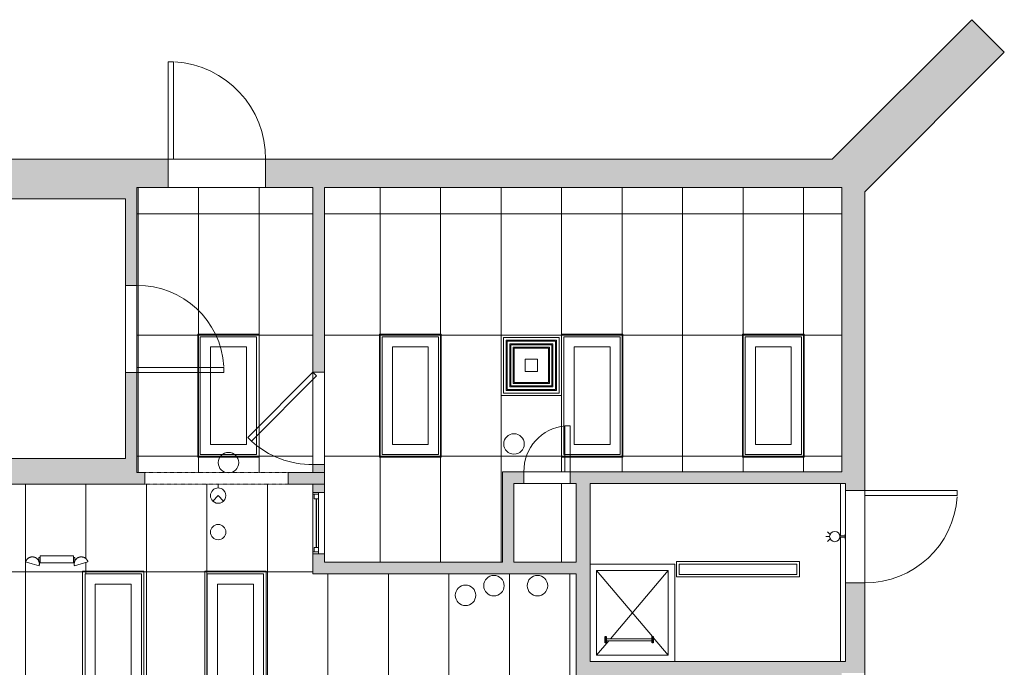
# Model space of a CAD drawing. Header units: inches. Extents: x -294 to 1117, y -522 to 519.
# Tile 11 of 12: x 12 to 396, y 266 to 519. Entities that reach past the tile are written whole.
import ezdxf

# ---------------------------------------------------------------- set-up
doc = ezdxf.new("R2010")
doc.units = ezdxf.units.IN
doc.header["$MEASUREMENT"] = 0
doc.linetypes.add('Dash', pattern=[0.23622, 0.11811, -0.11811])
doc.linetypes.add('Overhead', pattern=[0.15625, 0.09375, -0.0625])
for name, color, linetype, lineweight in [('A-CLNG', 13, 'Continuous', 9), ('A-CLNG-PATT', 13, 'Continuous', 9), ('A-DETL-GENF', 92, 'Overhead', 9), ('A-DETL-MEDM', 90, 'Continuous', 9), ('A-DOOR', 31, 'Continuous', 9), ('A-GENM', 13, 'Continuous', 9), ('A-GLAZ', 151, 'Continuous', 9), ('A-WALL', 90, 'Continuous', 9), ('A-WALL-PATT', 111, 'Continuous', 9), ('E-LITE-EQPM', 6, 'Continuous', 9), ('M-EQPM', 90, 'Continuous', 9), ('Q-SPCQ', 2, 'Continuous', 9)]:
    doc.layers.add(name, color=color, linetype=linetype, lineweight=lineweight)

# ---------------------------------------------------------------- blocks, each defined once
blk = doc.blocks.new('Planitar - Single Door_Flush Panel - 2_-10_ x 6_-8_-4199307-Main Floor')
at = {"layer": 'A-DOOR', "lineweight": 18}
for p, q in [((14.99, 2.25), (14.99, 36.25)), ((17, 36.25), (14.99, 36.25)), ((17, 2.25), (17, 36.25)), ((17, 2.25), (14.99, 2.25))]:
    blk.add_line(p, q, dxfattribs=at)
at = {"layer": 'A-DOOR'}
blk.add_arc((16.77, 2.55), 33.77, 93.7425, 180.5091, dxfattribs=at)
blk = doc.blocks.new('Planitar - Single Door_Flush Panel - 3_-0_ x 6_-8_ 45-4178307-Main Floor')
at = {"layer": 'A-DOOR', "lineweight": 18}
for p, q in [((-7.46, 27.71), (-8.88, 26.29)), ((18, 2.25), (-7.46, 27.71)), ((16.58, 0.83), (-8.88, 26.29)), ((18, 2.25), (16.58, 0.83))]:
    blk.add_line(p, q, dxfattribs=at)
at = {"layer": 'A-DOOR'}
blk.add_arc((17.46, 2.55), 35.46, 137.9691, 180.478, dxfattribs=at)
blk = doc.blocks.new('Planitar - Single Door_Flush Panel - 3_-2_ x 6_-8_-4178265-Main Floor')
at = {"layer": 'A-DOOR', "lineweight": 18}
for p, q in [((16.99, -5.5), (16.99, -43.5)), ((19, -5.5), (16.99, -5.5)), ((19, -5.5), (19, -43.5)), ((19, -43.5), (16.99, -43.5))]:
    blk.add_line(p, q, dxfattribs=at)
at = {"layer": 'A-DOOR'}
blk.add_arc((18.77, -5.8), 37.77, 179.5448, 266.4648, dxfattribs=at)
blk = doc.blocks.new('Planitar - Single Door_Flush Panel - 1_-6_ x 6_-8_-4178373-Main Floor')
at = {"layer": 'A-DOOR', "lineweight": 18}
for p, q in [((6.99, 2.25), (6.99, 20.25)), ((9, 20.25), (6.99, 20.25)), ((9, 2.25), (9, 20.25)), ((9, 2.25), (6.99, 2.25))]:
    blk.add_line(p, q, dxfattribs=at)
at = {"layer": 'A-DOOR'}
blk.add_arc((8.77, 2.55), 17.77, 95.2025, 180.9674, dxfattribs=at)
blk = doc.blocks.new('Planitar - Single Door_Flush Panel - 3_-0_ x 6_-8_-4312820-Main Floor')
at = {"layer": 'A-DOOR', "lineweight": 18}
for p, q in [((15.99, -3.75), (15.99, -39.75)), ((18, -3.75), (15.99, -3.75)), ((18, -3.75), (18, -39.75)), ((18, -39.75), (15.99, -39.75))]:
    blk.add_line(p, q, dxfattribs=at)
at = {"layer": 'A-DOOR'}
blk.add_arc((17.77, -4.05), 35.77, 179.5194, 266.3656, dxfattribs=at)
blk = doc.blocks.new('Planitar - Opening - 4_-8_ x 6_-8-4199323-Main Floor')
at = {"layer": 'A-DETL-GENF'}
for p, q in [((27.68, 2.25), (-28.32, 2.25)), ((-28.32, -2.25), (27.68, -2.25))]:
    blk.add_line(p, q, dxfattribs=at)
at = {"layer": 'A-DETL-MEDM'}
for p, q in [((-28.32, 2.25), (-28.32, -2.25)), ((27.68, -2.25), (27.68, 2.25))]:
    blk.add_line(p, q, dxfattribs=at)
blk = doc.blocks.new('Planitar-Fixed - Default 1-4200011-Main Floor')
at = {"layer": 'A-GLAZ', "lineweight": 18}
for p, q in [((-12, 2.76), (-11.25, 2.76)), ((-11.25, 2.76), (-11.25, 0.53)), ((-11.25, 2.26), (-9.52, 2.26)), ((-11.25, 0.53), (-9.52, 0.53)), ((-9.52, 2.26), (-9.52, 0.53)), ((9.52, 2.26), (9.52, 0.53)), ((11.25, 2.26), (9.52, 2.26)), ((9.52, 0.53), (11.25, 0.53)), ((11.25, 2.76), (11.25, 0.53)), ((11.96, 2.76), (11.25, 2.76)), ((-12, -1.74), (-10.74, -1.74)), ((12, -1.74), (10.74, -1.74))]:
    blk.add_line(p, q, dxfattribs=at)
at = {"layer": 'A-GLAZ'}
for p, q in [((12, 2.76), (-12, 2.76)), ((-12, 0.53), (-12, 2.76)), ((12, 0.53), (-12, 0.53)), ((-12, 0.53), (-12, -1.74)), ((-12, 0.53), (12, 0.53)), ((12, 0.53), (-12, 0.53)), ((-12, -1.74), (-12, 0.53)), ((12, 0.53), (12, 2.76)), ((12, -1.74), (12, 0.53)), ((12, -1.74), (12, 0.53)), ((-12, -1.74), (12, -1.74)), ((-12, -1.74), (12, -1.74))]:
    blk.add_line(p, q, dxfattribs=at)
at = {"layer": 'A-GLAZ', "lineweight": 25}
blk.add_line((-9.52, 1.4), (9.52, 1.4), dxfattribs=at)
blk = doc.blocks.new('Recessed Fluorescent Light - Default 1-V2-Main Floor')
at = {"layer": 'E-LITE-EQPM'}
for p, q in [((-24, -12), (-24, 12)), ((-24, 12), (24, 12)), ((24, 12), (24, 0)), ((23, 11), (-23, 11)), ((-23, 11), (-23, -11)), ((23, 0), (23, 11)), ((-19, -7), (-19, 7)), ((-19, 7), (19, 7)), ((19, 7), (19, -7)), ((23, -11), (23, 0)), ((24, 0), (24, -12)), ((19, -7), (-19, -7)), ((-23, -11), (23, -11)), ((24, -12), (-24, -12))]:
    blk.add_line(p, q, dxfattribs=at)
blk = doc.blocks.new('Emegency Light - Wall Mounted - Default 1-4274073-Main Floor')
at = {"layer": 'Q-SPCQ'}
for p, q in [((0, -1.5), (0, 0)), ((0, -4.5), (-2.12, -6.62)), ((2.12, -6.62), (0, -4.5))]:
    blk.add_line(p, q, dxfattribs=at)
for start, end in [(45, 225), (225, 45)]:
    blk.add_arc((0, -4.5), 3, start, end, dxfattribs=at)
blk = doc.blocks.new('Emergency Light- Ceiling Mounted - Default 1-4274500-Main Floor')
at = {"layer": 'Q-SPCQ'}
for start, end in [(0, 180), (180, 360)]:
    blk.add_arc((0, 0), 3, start, end, dxfattribs=at)
blk = doc.blocks.new('Attic Access Hatch - 2_-0_ x 2_-0_ 2-4308849-Main Floor')
at = {"layer": 'Q-SPCQ'}
for p, q in [((-16.5, 19), (16.5, 19)), ((-14, 16.5), (7.85, -9.25)), ((-14, 16.5), (-14, -16.5)), ((14, 16.5), (-14, 16.5)), ((14, 16.5), (-8.59, -10.13)), ((14, 16.5), (-8.59, -10.13)), ((14, -16.5), (14, 16.5)), ((16.5, 19), (16.5, -19)), ((-9.23, -10.87), (-14, -16.5)), ((-9.23, -10.87), (-14, -16.5)), ((8.13, -9.58), (14, -16.5)), ((-14, -16.5), (14, -16.5))]:
    blk.add_line(p, q, dxfattribs=at)
at = {"layer": 'Q-SPCQ', "linetype": 'Dash'}
blk.add_line((-14, -16.5), (14, -16.5), dxfattribs=at)
blk = doc.blocks.new('Recessed Fluorescent Light - Default 1-V16-Main Floor')
at = {"layer": 'E-LITE-EQPM'}
for p, q in [((-24, -12), (-24, 12)), ((-24, 12), (0.02, 12)), ((23.64, 12), (24, 12)), ((24, 12), (24, 0)), ((23, 11), (-23, 11)), ((-23, 11), (-23, -11)), ((23, 0), (23, 11)), ((-19, -7), (-19, 7)), ((-19, 7), (19, 7)), ((19, 7), (19, -7)), ((23, -11), (23, 0)), ((24, 0), (24, -12)), ((19, -7), (-19, -7)), ((-23, -11), (23, -11)), ((24, -12), (-24, -12))]:
    blk.add_line(p, q, dxfattribs=at)
blk = doc.blocks.new('Ceiling Diffuser - Default 1-4278536-Main Floor')
at = {"layer": 'M-EQPM'}
for p, q in [((-11.81, -11.81), (-11.81, 11.81)), ((-11.81, 11.81), (11.81, 11.81)), ((11.81, 11.81), (11.81, -11.81)), ((10.83, 10.83), (-10.83, 10.83)), ((-10.83, 10.83), (-10.83, -10.83)), ((-9.83, -9.83), (-9.83, 9.83)), ((-9.83, 9.83), (9.83, 9.83)), ((9.43, 9.43), (-9.43, 9.43)), ((-9.43, 9.43), (-9.43, -9.43)), ((-8.43, -8.43), (-8.43, 8.43)), ((-8.43, 8.43), (8.43, 8.43)), ((8.04, 8.04), (-8.04, 8.04)), ((-8.04, 8.04), (-8.04, -8.04)), ((8.04, -8.04), (8.04, 8.04)), ((8.43, 8.43), (8.43, -8.43)), ((9.43, -9.43), (9.43, 9.43)), ((9.83, 9.83), (9.83, -9.83)), ((10.83, -10.83), (10.83, 10.83)), ((-7.04, -7.04), (-7.04, 7.04)), ((-7.04, 7.04), (7.04, 7.04)), ((6.64, 6.65), (-6.64, 6.65)), ((-6.64, 6.65), (-6.64, -6.65)), ((6.64, -6.65), (6.64, 6.65)), ((7.04, 7.04), (7.04, -7.04)), ((-2.36, 2.36), (2.36, 2.36)), ((-2.36, -2.36), (-2.36, 2.36)), ((2.36, 2.36), (2.36, -2.36)), ((2.36, -2.36), (-2.36, -2.36)), ((7.04, -7.04), (-7.04, -7.04)), ((-6.64, -6.65), (6.64, -6.65)), ((-10.83, -10.83), (10.83, -10.83)), ((9.83, -9.83), (-9.83, -9.83)), ((-9.43, -9.43), (9.43, -9.43)), ((8.43, -8.43), (-8.43, -8.43)), ((-8.04, -8.04), (8.04, -8.04)), ((11.81, -11.81), (-11.81, -11.81))]:
    blk.add_line(p, q, dxfattribs=at)
blk = doc.blocks.new('Ceiling Mounted Fluorescent Light - Default 1-V17-Main Floor')
at = {"layer": 'E-LITE-EQPM'}
for p, q in [((-24, -3), (-24, 3)), ((-24, 3), (24, 3)), ((23, 2), (-23, 2)), ((-23, 2), (-23, -2)), ((23, 0), (23, 2)), ((24, 3), (24, 0)), ((24, -3), (-24, -3)), ((-23, -2), (23, -2)), ((23, -2), (23, 0)), ((24, 0), (24, -3))]:
    blk.add_line(p, q, dxfattribs=at)
blk = doc.blocks.new('Ladder - Default 1-4337002-Main Floor')
at = {"layer": 'A-GENM', "lineweight": 25}
for p, q in [((-9.375, -1.25), (-9.375, 1.25)), ((-9.375, 1.25), (-9, 1.25)), ((-9, 1.25), (-9, -1.25)), ((9, 1.25), (9.375, 1.25)), ((9, -1.25), (9, 1.25)), ((9.375, 1.25), (9.375, -1.25)), ((-9, -1.25), (-9.375, -1.25)), ((9.375, -1.25), (9, -1.25))]:
    blk.add_line(p, q, dxfattribs=at)
at = {"layer": 'A-GENM'}
for p, q in [((-9, 0.375), (9, 0.375)), ((9, -0.375), (-9, -0.375))]:
    blk.add_line(p, q, dxfattribs=at)
blk = doc.blocks.new('Wall Mounted Light - 4_-4349950-Main Floor')
at = {"layer": 'E-LITE-EQPM'}
for p, q in [((0, 6.25), (0, 7.75)), ((-0.84, 6.06), (-1.9, 7.13)), ((0.84, 6.06), (1.9, 7.13)), ((-1, 0.25), (1, 0.25)), ((-1, 0), (-1, 0.25)), ((-0.25, 0.25), (-0.25, 2.25)), ((-0.25, 2.25), (0.25, 2.25)), ((0.25, 0.25), (-0.25, 0.25)), ((0.25, 2.25), (0.25, 0.25)), ((1, 0.25), (1, 0))]:
    blk.add_line(p, q, dxfattribs=at)
for start, end in [(0, 180), (180, 360)]:
    blk.add_arc((0, 4.25), 2, start, end, dxfattribs=at)
blk = doc.blocks.new('Emergency Battery Unit - Default 1-4350408-Main Floor')
at = {"layer": 'Q-SPCQ'}
for p, q in [((6.48, 38.77), (-6.52, 38.77)), ((-6.52, 38.77), (-6.52, 36.02)), ((6.48, 36.02), (6.48, 38.77)), ((-12.2, 36.42), (-9.57, 35.61)), ((-9.57, 35.61), (-6.94, 34.81)), ((-7.02, 38.15), (-7.02, 36.65)), ((-6.52, 38.15), (-7.02, 38.15)), ((-6.52, 36.65), (-7.02, 36.65)), ((-6.52, 36.02), (6.48, 36.02)), ((6.48, 38.15), (6.98, 38.15)), ((6.48, 36.65), (6.98, 36.65)), ((6.9, 34.81), (9.53, 35.61)), ((6.98, 36.65), (6.98, 38.15)), ((9.53, 35.61), (12.16, 36.42))]:
    blk.add_line(p, q, dxfattribs=at)
at = {"layer": 'Q-SPCQ', "flags": 128}
for points in [[(-6.94, 34.81), (-6.91, 34.91), (-6.88, 35.02), (-6.86, 35.13), (-6.84, 35.24), (-6.83, 35.35), (-6.82, 35.46), (-6.82, 35.57), (-6.82, 35.68), (-6.82, 35.79), (-6.83, 35.9), (-6.84, 36), (-6.86, 36.11), (-6.88, 36.22), (-6.91, 36.33), (-6.94, 36.43), (-6.98, 36.54), (-7.02, 36.64), (-7.06, 36.74), (-7.11, 36.84), (-7.16, 36.94), (-7.21, 37.03), (-7.27, 37.13), (-7.33, 37.22), (-7.4, 37.31), (-7.47, 37.39), (-7.54, 37.47), (-7.62, 37.55), (-7.7, 37.63), (-7.78, 37.7), (-7.86, 37.77), (-7.95, 37.84), (-8.04, 37.9), (-8.13, 37.96), (-8.23, 38.02), (-8.33, 38.07), (-8.43, 38.11), (-8.53, 38.16), (-8.63, 38.2), (-8.73, 38.23), (-8.84, 38.26), (-8.95, 38.29), (-9.05, 38.31), (-9.16, 38.33), (-9.27, 38.35), (-9.38, 38.36), (-9.49, 38.36), (-9.6, 38.36), (-9.71, 38.36), (-9.82, 38.35), (-9.93, 38.34), (-10.04, 38.32), (-10.15, 38.3), (-10.25, 38.27), (-10.36, 38.25), (-10.46, 38.21), (-10.57, 38.17), (-10.67, 38.13), (-10.77, 38.09), (-10.87, 38.04), (-10.96, 37.98), (-11.06, 37.92), (-11.15, 37.86), (-11.24, 37.8), (-11.32, 37.73), (-11.41, 37.66), (-11.49, 37.58), (-11.56, 37.5), (-11.64, 37.42), (-11.71, 37.34), (-11.77, 37.25), (-11.84, 37.16), (-11.9, 37.07), (-11.95, 36.97), (-12.01, 36.88), (-12.06, 36.78), (-12.1, 36.68), (-12.14, 36.58), (-12.18, 36.47), (-12.2, 36.42)], [(12.16, 36.42), (12.12, 36.52), (12.09, 36.62), (12.04, 36.73), (12, 36.82), (11.95, 36.92), (11.89, 37.02), (11.83, 37.11), (11.77, 37.2), (11.71, 37.29), (11.64, 37.38), (11.56, 37.46), (11.49, 37.54), (11.41, 37.62), (11.33, 37.69), (11.24, 37.76), (11.16, 37.83), (11.07, 37.89), (10.97, 37.95), (10.88, 38.01), (10.78, 38.06), (10.68, 38.11), (10.58, 38.15), (10.48, 38.19), (10.38, 38.23), (10.27, 38.26), (10.17, 38.29), (10.06, 38.31), (9.95, 38.33), (9.84, 38.34), (9.73, 38.35), (9.62, 38.36), (9.51, 38.36), (9.4, 38.36), (9.29, 38.35), (9.18, 38.34), (9.07, 38.32), (8.97, 38.3), (8.86, 38.28), (8.75, 38.25), (8.65, 38.22), (8.54, 38.18), (8.44, 38.14), (8.34, 38.09), (8.24, 38.04), (8.15, 37.99), (8.05, 37.93), (7.96, 37.87), (7.87, 37.81), (7.79, 37.74), (7.7, 37.67), (7.62, 37.59), (7.54, 37.52), (7.47, 37.44), (7.4, 37.35), (7.33, 37.27), (7.27, 37.18), (7.21, 37.08), (7.15, 36.99), (7.09, 36.89), (7.05, 36.8), (7, 36.7), (6.96, 36.59), (6.92, 36.49), (6.89, 36.38), (6.86, 36.28), (6.84, 36.17), (6.82, 36.06), (6.8, 35.95), (6.79, 35.85), (6.78, 35.74), (6.78, 35.63), (6.78, 35.52), (6.79, 35.41), (6.8, 35.3), (6.81, 35.19), (6.83, 35.08), (6.85, 34.97), (6.88, 34.86), (6.9, 34.81)]]:
    blk.add_lwpolyline(points, dxfattribs=at)

msp = doc.modelspace()

# ---------------------------------------------------------------- hatches: boundary and pattern name
at = {"layer": 'A-CLNG-PATT', "lineweight": 18}
h = msp.add_hatch(dxfattribs=at)
h.set_pattern_fill('FP_7', color=256, style=0, pattern_type=2)
h.set_pattern_definition([(90, (530.254, 206.534), (23.622, -1e-15), []), (0, (530.254, 206.534), (0, -47.244), [])])
h.paths.add_polyline_path([(213.28, 306.87), (228.84, 306.87), (228.84, 337.62), (204.59, 337.62), (204.59, 306.87)], flags=0)
h.paths.add_polyline_path([(200.09, 306.87), (200.09, 342.12), (332.59, 342.12), (332.59, 453.12), (130.59, 453.12), (130.59, 306.87), (164.54, 306.87)], flags=0)
h.paths.add_polyline_path([(60.46, 341.87), (126.09, 341.87), (126.09, 453.12), (57.34, 453.12), (57.34, 341.87)], flags=0)
h.paths.add_polyline_path([(316.86, 348.87), (294.86, 348.87), (294.86, 394.87), (316.86, 394.87), (316.86, 365.71)], flags=0)
h.paths.add_polyline_path([(246.11, 348.87), (224.11, 348.87), (224.11, 394.87), (246.11, 394.87), (246.11, 360.29)], flags=0)
h.paths.add_polyline_path([(164.54, 348.87), (153.11, 348.87), (153.11, 394.87), (175.11, 394.87), (175.11, 348.87)], flags=0)
h.paths.add_polyline_path([(104.11, 348.87), (82.11, 348.87), (82.11, 394.87), (104.11, 394.87)], flags=0)
h.paths.add_polyline_path([(213.65, 371.89), (199.55, 371.89), (199.55, 395.51), (223.17, 395.51), (223.17, 371.89), (222.18, 371.89)], flags=0)
h.paths.add_polyline_path([(222.18, 372.87), (222.18, 394.53), (200.53, 394.53), (200.53, 372.87), (221.18, 372.87)], flags=0)
h.paths.add_polyline_path([(213.28, 373.87), (201.53, 373.87), (201.53, 393.53), (221.18, 393.53), (221.18, 373.87), (214.55, 373.87)], flags=0)
h.paths.add_polyline_path([(219.4, 374.27), (220.79, 374.27), (220.79, 393.13), (201.92, 393.13), (201.93, 374.27), (214.73, 374.27)], flags=0)
h.paths.add_polyline_path([(203.32, 375.27), (202.92, 375.27), (202.92, 392.13), (219.79, 392.13), (219.79, 375.27), (213.28, 375.27)], flags=0)
h.paths.add_polyline_path([(203.32, 375.66), (219.4, 375.66), (219.39, 391.74), (203.32, 391.74), (203.32, 376.66)], flags=0)
h.paths.add_polyline_path([(204.71, 376.66), (204.32, 376.66), (204.32, 390.74), (218.4, 390.74), (218.4, 376.66), (213.28, 376.66)], flags=0)
h.paths.add_polyline_path([(216, 377.05), (218, 377.05), (217.99, 390.34), (204.71, 390.34), (204.71, 377.05), (213.28, 377.05)], flags=0)
at = {"layer": 'A-CLNG-PATT', "linetype": 'Dash', "lineweight": 18}
h = msp.add_hatch(dxfattribs=at)
h.set_pattern_fill('FP_1', color=256, style=0, pattern_type=2)
h.set_pattern_definition([(270, (-57.07, 114.104), (-23.622, -1e-15), []), (180, (-57.07, 114.104), (6e-15, 47.244), [])])
h.paths.add_polyline_path([(-184.51, -344.38), (-146.05, -344.38), (-112.16, -310.5), (-112.16, -179.38), (-131.16, -179.38), (-131.16, -172.38), (-87.66, -172.38), (-87.66, -56.38), (-119.66, -56.38), (-119.66, -0.13), (-87.66, -0.13), (-87.66, 29.37), (-132.41, 29.37), (-132.41, 36.37), (91.09, 36.37), (91.09, 132.37), (-66.41, 132.37), (-66.41, 170.62), (-58.41, 170.62), (-58.41, 139.37), (74.09, 139.37), (74.09, 253.37), (81.09, 253.37), (81.09, 141.87), (228.84, 141.87), (228.84, 227.12), (127.34, 227.12), (127.34, 260.62), (131.84, 260.62), (131.84, 231.62), (228.84, 231.62), (228.84, 302.37), (126.09, 302.37), (126.09, 337.37), (-230.16, 337.37), (-230.16, 97.62), (-170.16, 97.62), (-170.16, 93.12), (-277.91, 93.12), (-277.91, -14.38), (-207.66, -14.38), (-207.66, -344.38), (-185.63, -344.38)], flags=0)
h.paths.add_polyline_path([(-150.66, -263.38), (-150.66, -217.38), (-128.66, -217.38), (-128.66, -263.38)], flags=0)
h.paths.add_polyline_path([(-150.65, -215.69), (-151.47, -215.69), (-151.47, -192.07), (-127.85, -192.07), (-127.9, -215.69), (-150.49, -215.69)], flags=0)
h.paths.add_polyline_path([(-130.23, -214.71), (-128.84, -214.71), (-128.84, -193.06), (-150.49, -193.06), (-150.49, -214.71), (-149.1, -214.71)], flags=0)
h.paths.add_polyline_path([(-130.23, -213.71), (-149.49, -213.71), (-149.49, -194.06), (-129.84, -194.06), (-129.84, -213.71)], flags=0)
h.paths.add_polyline_path([(-130.23, -213.31), (-130.23, -194.45), (-149.1, -194.45), (-149.09, -213.31), (-130.47, -213.31)], flags=0)
h.paths.add_polyline_path([(-147.7, -212.31), (-148.09, -212.31), (-148.09, -195.45), (-131.23, -195.45), (-131.23, -212.31), (-131.62, -212.31)], flags=0)
h.paths.add_polyline_path([(-147.7, -211.92), (-131.62, -211.92), (-131.62, -195.84), (-147.7, -195.84), (-147.7, -211.92)], flags=0)
h.paths.add_polyline_path([(-133.02, -210.92), (-146.7, -210.92), (-146.7, -196.84), (-132.62, -196.84), (-132.62, -210.92)], flags=0)
h.paths.add_polyline_path([(-146.31, -210.53), (-133.02, -210.53), (-133.02, -197.24), (-146.31, -197.24), (-146.31, -210.53)], flags=0)
h.paths.add_polyline_path([(-150.41, -168.38), (-150.41, -122.38), (-128.41, -122.38), (-128.41, -168.38), (-131.16, -168.38)], flags=0)
h.paths.add_polyline_path([(-149.74, -98.63), (-151.16, -98.63), (-151.11, -75.13), (-127.66, -75.13), (-127.66, -98.63), (-128.41, -98.63)], flags=0)
h.paths.add_polyline_path([(-128.41, -74.13), (-150.41, -74.13), (-150.41, -28.13), (-128.41, -28.13), (-128.41, -61.98)], flags=0)
h.paths.add_polyline_path([(-128.41, -27.13), (-150.41, -27.13), (-150.41, 18.87), (-128.41, 18.87), (-128.41, -1.66)], flags=0)
h.paths.add_polyline_path([(-174.29, 19.62), (-174.79, 19.62), (-174.79, 43.12), (-151.29, 43.12), (-151.29, 19.62), (-173.66, 19.62)], flags=0)
h.paths.add_polyline_path([(-245.91, 19.87), (-245.91, 65.87), (-223.91, 65.87), (-223.91, 19.87), (-225.38, 19.87)], flags=0)
h.paths.add_polyline_path([(37.09, 66.68), (13.47, 66.68), (13.47, 90.3), (37.09, 90.3), (37.09, 67.62)], flags=0)
h.paths.add_polyline_path([(-224.14, 66.86), (-246.05, 66.86), (-246.05, 90.48), (-222.43, 90.48), (-222.43, 66.86), (-223.41, 66.86)], flags=0)
h.paths.add_polyline_path([(60.09, 67.62), (38.09, 67.67), (38.09, 113.62), (60.09, 113.62), (60.09, 78.77)], flags=0)
h.paths.add_polyline_path([(-10.41, 67.62), (-56.41, 67.62), (-56.41, 89.62), (-10.41, 89.62), (-10.41, 67.67)], flags=0)
h.paths.add_polyline_path([(-58.41, 67.62), (-104.41, 67.62), (-104.41, 89.62), (-58.41, 89.62), (-58.41, 78.77)], flags=0)
h.paths.add_polyline_path([(36.1, 67.67), (36.1, 89.32), (14.45, 89.32), (14.45, 67.67), (35.1, 67.67)], flags=0)
h.paths.add_polyline_path([(-225.38, 67.84), (-223.41, 67.84), (-223.41, 89.5), (-245.06, 89.5), (-245.06, 67.84), (-243.67, 67.84)], flags=0)
h.paths.add_polyline_path([(35.1, 68.67), (15.45, 68.67), (15.45, 88.32), (35.1, 88.32), (35.1, 68.97)], flags=0)
h.paths.add_polyline_path([(-244.06, 68.84), (-244.06, 88.5), (-224.41, 88.5), (-224.41, 68.84), (-243.67, 68.84)], flags=0)
h.paths.add_polyline_path([(17.24, 69.06), (34.71, 69.06), (34.71, 87.93), (15.84, 87.93), (15.85, 69.06), (16.84, 69.06)], flags=0)
h.paths.add_polyline_path([(-224.8, 69.24), (-224.8, 88.1), (-243.67, 88.1), (-243.67, 69.24), (-225.38, 69.24)], flags=0)
h.paths.add_polyline_path([(18.32, 70.06), (16.84, 70.06), (16.84, 86.93), (33.71, 86.93), (33.71, 70.06), (32.7, 70.06)], flags=0)
h.paths.add_polyline_path([(-242.28, 70.24), (-242.67, 70.24), (-242.67, 87.1), (-225.8, 87.1), (-225.8, 70.24), (-226.2, 70.24)], flags=0)
h.paths.add_polyline_path([(31.92, 70.45), (33.32, 70.45), (33.31, 86.53), (17.24, 86.53), (17.24, 70.45), (31.84, 70.45)], flags=0)
h.paths.add_polyline_path([(-240.88, 70.63), (-226.2, 70.63), (-226.2, 86.71), (-242.28, 86.71), (-242.27, 70.63), (-241.27, 70.63)], flags=0)
h.paths.add_polyline_path([(29.63, 71.45), (18.24, 71.45), (18.24, 85.53), (32.32, 85.53), (32.32, 71.45), (31.92, 71.45)], flags=0)
h.paths.add_polyline_path([(-227.59, 71.63), (-241.27, 71.63), (-241.27, 85.71), (-227.2, 85.71), (-227.2, 71.63)], flags=0)
h.paths.add_polyline_path([(18.63, 71.85), (31.92, 71.85), (31.91, 85.14), (18.63, 85.14), (18.63, 71.85)], flags=0)
h.paths.add_polyline_path([(-240.88, 72.03), (-227.59, 72.03), (-227.59, 85.32), (-240.88, 85.31), (-240.88, 72.03)], flags=0)
h.paths.add_polyline_path([(-128.81, 113.62), (-151.81, 113.62), (-151.81, 137.12), (-128.31, 137.12), (-128.31, 113.62)], flags=0)
h.paths.add_polyline_path([(-152.66, 114.37), (-174.66, 114.37), (-174.66, 160.37), (-152.66, 160.37), (-152.66, 118.99)], flags=0)
h.paths.add_polyline_path([(-209.54, 118.66), (-230.11, 118.66), (-230.11, 212.91), (-184.11, 212.91), (-184.11, 118.66), (-209.08, 118.66)], flags=0)
h.paths.add_polyline_path([(-137.42, 144.87), (-138.66, 144.87), (-138.66, 149.37), (-114.16, 149.37), (-114.16, 144.87), (-128.81, 144.87)], flags=0)
h.paths.add_polyline_path([(152.55, 161.62), (132.14, 161.62), (132.14, 185.12), (155.64, 185.12), (155.64, 208.62), (179.14, 208.62), (179.14, 161.62), (154, 161.62)], flags=0)
h.paths.add_polyline_path([(-140.08, 161.87), (-146.14, 161.9), (-146.17, 162.49), (-146.64, 162.49), (-146.61, 163.99), (-146.14, 163.99), (-146.14, 164.62), (-133.14, 164.61), (-133.14, 163.99), (-132.64, 163.99), (-132.64, 162.49), (-133.14, 162.49), (-133.14, 161.87), (-133.99, 161.87)], flags=0)
h.paths.add_polyline_path([(201.84, 161.87), (179.84, 161.87), (179.84, 207.87), (201.84, 207.87), (201.84, 199.42)], flags=0)
h.paths.add_polyline_path([(131.09, 161.87), (109.09, 161.87), (109.09, 207.87), (131.09, 207.87), (131.09, 162.12)], flags=0)
h.paths.add_polyline_path([(36.34, 161.87), (14.34, 161.87), (14.34, 207.87), (36.34, 207.87), (36.34, 170.37)], flags=0)
h.paths.add_polyline_path([(-152.66, 161.87), (-174.66, 161.87), (-174.66, 207.87), (-152.66, 207.87), (-152.66, 199.42)], flags=0)
h.paths.add_polyline_path([(-81.53, 162.12), (-103.53, 162.12), (-103.53, 208.12), (-81.53, 208.12), (-81.53, 185.53)], flags=0)
h.paths.add_polyline_path([(-10.66, 162.12), (-32.66, 162.12), (-32.66, 208.12), (-10.66, 208.12), (-10.66, 184.24)], flags=0)
h.paths.add_polyline_path([(-129.97, 162.29), (-130.64, 162.37), (-131.35, 162.61), (-132.13, 163.2), (-132.31, 163.42), (-132.67, 164.14), (-132.8, 164.57), (-132.82, 165.21), (-132.73, 165.83), (-127.47, 164.23), (-127.91, 163.41), (-128.2, 163.06), (-128.72, 162.68), (-129.41, 162.38), (-129.87, 162.31)], flags=0)
h.paths.add_polyline_path([(-149.32, 162.29), (-149.58, 162.34), (-150.07, 162.44), (-150.78, 162.83), (-151.26, 163.25), (-151.6, 163.77), (-151.79, 164.23), (-146.56, 165.81), (-146.47, 164.87), (-146.49, 164.55), (-146.74, 163.84), (-147.1, 163.26), (-147.46, 162.94), (-148.04, 162.54), (-148.97, 162.3), (-149.17, 162.3)], flags=0)
h.paths.add_polyline_path([(67.06, 170.37), (42.59, 170.37), (42.59, 198.37), (70.84, 198.37), (70.84, 170.37)], flags=0)
h.paths.add_polyline_path([(13.65, 184.93), (-9.97, 184.93), (-9.97, 208.55), (13.65, 208.55), (13.65, 185.92)], flags=0)
h.paths.add_polyline_path([(-57.01, 185.53), (-80.51, 185.53), (-80.51, 209.03), (-33.51, 209.03), (-33.51, 185.53), (-56.98, 185.53)], flags=0)
h.paths.add_polyline_path([(2.34, 185.92), (12.66, 185.92), (12.66, 207.57), (-8.99, 207.57), (-8.99, 185.92), (-6.05, 185.92)], flags=0)
h.paths.add_polyline_path([(-6.05, 186.92), (-7.99, 186.92), (-7.99, 206.57), (11.66, 206.57), (11.66, 186.92), (2.89, 186.92)], flags=0)
h.paths.add_polyline_path([(11.27, 187.31), (11.22, 206.18), (-7.6, 206.18), (-7.59, 187.31), (10.27, 187.31)], flags=0)
h.paths.add_polyline_path([(10.27, 188.31), (-6.59, 188.31), (-6.59, 205.18), (10.27, 205.18), (10.27, 188.7)], flags=0)
h.paths.add_polyline_path([(-6.2, 188.7), (9.88, 188.7), (9.83, 204.78), (-6.2, 204.78), (-6.2, 199.42)], flags=0)
h.paths.add_polyline_path([(4.41, 189.7), (-5.2, 189.7), (-5.2, 203.78), (8.88, 203.78), (8.88, 189.7), (8.48, 189.7)], flags=0)
h.paths.add_polyline_path([(8.48, 190.1), (8.44, 203.39), (-4.81, 203.39), (-4.81, 190.1), (4.63, 190.1)], flags=0)
h.paths.add_polyline_path([(188.91, 214.37), (186.98, 214.37), (186.98, 222.37), (194.98, 222.37), (194.98, 214.37), (189.19, 214.37)], flags=0)
h.paths.add_polyline_path([(-127.94, 232.21), (-151.56, 232.21), (-151.56, 255.84), (-127.94, 255.84), (-127.94, 233.2)], flags=0)
h.paths.add_polyline_path([(-149.18, 233.2), (-128.92, 233.2), (-128.92, 254.85), (-150.58, 254.85), (-150.57, 233.2), (-149.58, 233.2)], flags=0)
h.paths.add_polyline_path([(-149.58, 234.2), (-149.58, 253.85), (-129.92, 253.85), (-129.92, 234.2), (-149.18, 234.2)], flags=0)
h.paths.add_polyline_path([(-131.32, 234.59), (-130.32, 234.59), (-130.36, 253.46), (-149.18, 253.46), (-149.18, 234.59), (-131.71, 234.59)], flags=0)
h.paths.add_polyline_path([(-131.32, 235.59), (-148.18, 235.59), (-148.18, 252.46), (-131.32, 252.46), (-131.32, 235.99)], flags=0)
h.paths.add_polyline_path([(-146.39, 235.99), (-131.71, 235.99), (-131.75, 252.06), (-147.79, 252.06), (-147.78, 235.99), (-146.79, 235.99)], flags=0)
h.paths.add_polyline_path([(-137.95, 236.99), (-146.79, 236.99), (-146.79, 251.06), (-132.71, 251.06), (-132.71, 236.99), (-133.1, 236.99)], flags=0)
h.paths.add_polyline_path([(-133.1, 237.38), (-133.14, 250.67), (-146.39, 250.67), (-146.39, 237.38), (-137.75, 237.38)], flags=0)
h.paths.add_polyline_path([(186.98, 239.37), (186.98, 247.37), (194.98, 247.37), (194.98, 239.37), (187, 239.37)], flags=0)
h.paths.add_polyline_path([(186.98, 252.62), (143.84, 252.62), (143.84, 258.62), (191.84, 258.62), (191.84, 252.62), (187.48, 252.62)], flags=0)
h.paths.add_polyline_path([(-9.91, 256.12), (-31.91, 256.12), (-31.91, 302.12), (-9.91, 302.12), (-9.91, 279.86)], flags=0)
h.paths.add_polyline_path([(-174.91, 256.12), (-196.91, 256.12), (-196.91, 302.12), (-174.91, 302.12), (-174.91, 279.86)], flags=0)
h.paths.add_polyline_path([(106.84, 256.37), (84.84, 256.37), (84.84, 302.37), (106.84, 302.37), (106.84, 279.86)], flags=0)
h.paths.add_polyline_path([(59.09, 256.37), (37.09, 256.37), (37.09, 302.37), (59.09, 302.37), (59.09, 279.86)], flags=0)
h.paths.add_polyline_path([(-102.66, 256.37), (-102.66, 302.37), (-80.66, 302.37), (-80.66, 256.37)], flags=0)
h.paths.add_polyline_path([(-128.92, 256.84), (-149.91, 256.84), (-149.91, 302.84), (-127.91, 302.84), (-127.94, 256.84)], flags=0)
h.paths.add_polyline_path([(-32.47, 303.08), (-33.45, 303.08), (-33.45, 326.7), (-9.83, 326.7), (-9.83, 303.08), (-30.42, 303.08)], flags=0)
h.paths.add_polyline_path([(-11.81, 304.06), (-10.81, 304.06), (-10.81, 325.72), (-32.47, 325.72), (-32.46, 304.06), (-12.21, 304.06)], flags=0)
h.paths.add_polyline_path([(-31.47, 305.06), (-31.47, 324.72), (-11.81, 324.72), (-11.81, 305.06), (-31.07, 305.06)], flags=0)
h.paths.add_polyline_path([(32.99, 305.4), (32.9, 306.36), (32.91, 306.67), (33.17, 307.39), (33.53, 307.97), (33.88, 308.29), (34.46, 308.69), (35.39, 308.93), (35.87, 308.91), (36.5, 308.79), (37.21, 308.4), (37.68, 307.99), (38.03, 307.47), (38.25, 307.01), (33.04, 305.42)], flags=0)
h.paths.add_polyline_path([(19.15, 305.4), (13.89, 307.01), (14.33, 307.83), (14.63, 308.18), (15.14, 308.56), (15.84, 308.85), (16.57, 308.94), (17.07, 308.87), (17.78, 308.62), (18.55, 308.04), (18.8, 307.7), (19.1, 307.1), (19.23, 306.67), (19.23, 305.94), (19.16, 305.43)], flags=0)
h.paths.add_polyline_path([(-12.21, 305.46), (-12.25, 324.32), (-31.07, 324.32), (-31.07, 305.46), (-13.21, 305.46)], flags=0)
h.paths.add_polyline_path([(-13.6, 306.46), (-30.07, 306.46), (-30.07, 323.32), (-13.21, 323.32), (-13.21, 306.46)], flags=0)
h.paths.add_polyline_path([(30.5, 306.62), (19.57, 306.63), (19.57, 307.24), (19.07, 307.24), (19.07, 308.74), (19.57, 308.74), (19.57, 309.37), (32.57, 309.37), (32.57, 308.74), (33.07, 308.74), (33.04, 307.24), (32.57, 307.24), (32.57, 306.62)], flags=0)
h.paths.add_polyline_path([(-28.68, 306.85), (-13.6, 306.85), (-13.64, 322.93), (-29.68, 322.93), (-29.67, 306.85)], flags=0)
h.paths.add_polyline_path([(-14.99, 307.85), (-28.68, 307.85), (-28.68, 321.93), (-14.6, 321.93), (-14.6, 307.85)], flags=0)
h.paths.add_polyline_path([(-28.28, 308.25), (-14.99, 308.25), (-15.04, 321.54), (-28.28, 321.54), (-28.28, 308.25)], flags=0)
at = {"layer": 'A-WALL-PATT'}
for points in [[(341.59, 451.39), (396.04, 505.84), (383.31, 518.57), (328.86, 464.12), (341.59, 464.12), (341.59, 453.12)], [(55.09, 448.62), (55.09, 464.12), (-226.66, 464.12), (-226.66, 448.62), (52.84, 448.62)], [(332.59, 339.87), (341.59, 339.87), (341.59, 453.12), (332.59, 453.12), (332.59, 342.12)], [(200.09, 306.87), (204.59, 306.87), (204.59, 342.12), (200.09, 342.12), (200.09, 320.07)], [(234.34, 268.12), (234.34, 337.62), (228.84, 337.62), (228.84, 268.12)], [(228.84, 302.37), (228.84, 306.87), (126.09, 306.87), (126.09, 302.37), (213.28, 302.37)], [(332.59, 259.12), (332.59, 263.62), (334.09, 263.62), (334.09, 268.12), (228.84, 268.12), (228.84, 259.12), (310.75, 259.12)]]:
    msp.add_hatch(color=9, dxfattribs=at).paths.add_polyline_path(points, flags=0)
h = msp.add_hatch(color=9, dxfattribs=at)
h.paths.add_polyline_path([(341.59, 453.12), (341.59, 464.12), (107.59, 464.12), (107.59, 453.12), (332.59, 453.12)], flags=0)
h.paths.add_polyline_path([(69.59, 453.12), (69.59, 464.12), (55.09, 464.12), (55.09, 453.12), (57.34, 453.12)], flags=0)
h = msp.add_hatch(color=9, dxfattribs=at)
h.paths.add_polyline_path([(52.84, 341.87), (57.34, 341.87), (57.34, 380.87), (52.84, 380.87), (52.84, 347.37)], flags=0)
h.paths.add_polyline_path([(57.34, 414.87), (57.34, 453.12), (55.09, 453.12), (55.09, 448.62), (52.84, 448.62), (52.84, 414.87)], flags=0)
h = msp.add_hatch(color=9, dxfattribs=at)
h.paths.add_polyline_path([(130.59, 341.87), (130.59, 344.99), (126.09, 344.99), (126.09, 341.87)], flags=0)
h.paths.add_polyline_path([(130.59, 380.99), (130.59, 453.12), (126.09, 453.12), (126.09, 380.99)], flags=0)
h = msp.add_hatch(color=9, dxfattribs=at)
h.paths.add_polyline_path([(52.84, 337.37), (52.84, 347.37), (-98.16, 347.37), (-98.16, 337.37), (18.32, 337.37)], flags=0)
h.paths.add_polyline_path([(-132.16, 337.37), (-132.16, 347.37), (-226.66, 347.37), (-226.66, 342.37), (-230.16, 342.37), (-230.16, 337.37), (-176.64, 337.37)], flags=0)
h = msp.add_hatch(color=9, dxfattribs=at)
h.paths.add_polyline_path([(130.59, 337.37), (130.59, 341.87), (116.46, 341.87), (116.46, 337.37)], flags=0)
h.paths.add_polyline_path([(52.84, 337.37), (60.46, 337.37), (60.46, 341.87), (52.84, 341.87)], flags=0)
h = msp.add_hatch(color=9, dxfattribs=at)
h.paths.add_polyline_path([(334.09, 337.62), (334.09, 339.87), (332.59, 339.87), (332.59, 342.12), (226.46, 342.12), (226.46, 337.62), (310.75, 337.62)], flags=0)
h.paths.add_polyline_path([(208.46, 337.62), (208.46, 342.12), (204.59, 342.12), (204.59, 337.62)], flags=0)
h = msp.add_hatch(color=9, dxfattribs=at)
h.paths.add_polyline_path([(334.09, 263.62), (341.59, 263.62), (341.59, 298.87), (334.09, 298.87), (334.09, 268.12)], flags=0)
h.paths.add_polyline_path([(341.59, 334.87), (341.59, 339.87), (334.09, 339.87), (334.09, 334.87)], flags=0)
h = msp.add_hatch(color=9, dxfattribs=at)
h.paths.add_polyline_path([(130.59, 306.87), (130.59, 310.12), (126.09, 310.12), (126.09, 306.87), (128.32, 306.87)], flags=0)
h.paths.add_polyline_path([(130.59, 334.12), (130.59, 337.37), (126.09, 337.37), (126.09, 334.12), (128.32, 334.12)], flags=0)

# ---------------------------------------------------------------- linework, layer by layer
at = {"layer": 'A-CLNG'}
for p, q in [((82.11, 394.87), (82.11, 348.87)), ((104.11, 394.87), (82.11, 394.87)), ((104.11, 348.87), (104.11, 394.87)), ((153.11, 394.87), (153.11, 348.87)), ((175.11, 394.87), (153.11, 394.87)), ((175.11, 348.87), (175.11, 394.87)), ((224.11, 394.87), (224.11, 348.87)), ((246.11, 394.87), (224.11, 394.87)), ((246.11, 348.87), (246.11, 394.87)), ((294.86, 394.87), (294.86, 348.87)), ((316.86, 394.87), (294.86, 394.87)), ((316.86, 348.87), (316.86, 394.87)), ((82.11, 348.87), (104.11, 348.87)), ((153.11, 348.87), (175.11, 348.87)), ((224.11, 348.87), (246.11, 348.87)), ((294.86, 348.87), (316.86, 348.87)), ((264.84, 303.62), (236.84, 303.62)), ((236.84, 303.62), (236.84, 270.62)), ((264.84, 270.62), (264.84, 303.62)), ((236.84, 270.62), (264.84, 270.62))]:
    msp.add_line(p, q, dxfattribs=at)
at = {"layer": 'A-CLNG', "linetype": 'Dash'}
for p, q in [((37.09, 302.37), (37.09, 256.37)), ((59.09, 302.37), (37.09, 302.37)), ((59.09, 256.37), (59.09, 302.37)), ((84.84, 302.37), (84.84, 256.37)), ((106.84, 302.37), (84.84, 302.37)), ((106.84, 256.37), (106.84, 302.37))]:
    msp.add_line(p, q, dxfattribs=at)
at = {"layer": 'A-WALL'}
for p, q in [((328.86, 464.12), (383.31, 518.57)), ((383.31, 518.57), (396.04, 505.84)), ((396.04, 505.84), (341.59, 451.39)), ((-227.02, 464.12), (328.86, 464.12)), ((69.59, 464.12), (69.59, 453.12)), ((107.59, 453.12), (107.59, 464.12)), ((57.34, 453.12), (126.09, 453.12)), ((57.34, 453.12), (57.34, 341.87)), ((126.09, 341.87), (126.09, 453.12)), ((332.59, 453.12), (130.59, 453.12)), ((130.59, 453.12), (130.59, 334.12)), ((332.59, 342.12), (332.59, 453.12)), ((341.59, 451.39), (341.59, 73.99)), ((52.84, 448.62), (-83.91, 448.62)), ((52.84, 448.62), (52.84, 347.37)), ((57.34, 414.87), (52.84, 414.87)), ((52.84, 380.87), (57.34, 380.87)), ((130.59, 380.99), (126.09, 380.99)), ((-83.91, 347.37), (52.84, 347.37)), ((126.09, 344.99), (130.59, 344.99)), ((57.34, 341.87), (60.46, 341.87)), ((116.46, 341.87), (130.59, 341.87)), ((200.09, 306.87), (200.09, 342.12)), ((200.09, 342.12), (332.59, 342.12)), ((208.46, 342.12), (208.46, 337.62)), ((226.46, 337.62), (226.46, 342.12)), ((60.46, 337.37), (-230.16, 337.37)), ((116.46, 337.37), (130.59, 337.37)), ((126.09, 334.12), (126.09, 337.37)), ((204.59, 337.62), (204.59, 306.87)), ((204.59, 337.62), (228.84, 337.62)), ((228.84, 306.87), (228.84, 337.62)), ((334.09, 337.62), (234.34, 337.62)), ((234.34, 337.62), (234.34, 268.12)), ((332.09, 337.62), (332.09, 317.12)), ((334.09, 337.62), (334.09, 268.12)), ((341.59, 334.87), (334.09, 334.87)), ((332.09, 316.62), (332.09, 268.12)), ((126.09, 302.37), (126.09, 310.12)), ((130.59, 310.12), (130.59, 306.87)), ((130.59, 306.87), (200.09, 306.87)), ((204.59, 306.87), (228.84, 306.87)), ((228.84, 302.37), (126.09, 302.37)), ((228.84, 231.62), (228.84, 302.37)), ((334.09, 298.87), (341.59, 298.87)), ((234.34, 268.12), (334.09, 268.12))]:
    msp.add_line(p, q, dxfattribs=at)
at = {"layer": 'Q-SPCQ'}
for centre in [(204.59, 353.02), (93.11, 345.74), (196.75, 297.72), (213.75, 297.72), (185.67, 293.95)]:
    msp.add_circle(centre, 4, dxfattribs=at)

# ---------------------------------------------------------------- block references
at = {"layer": 'A-DOOR'}
for name, p, rotation in [('Planitar - Single Door_Flush Panel - 3_-2_ x 6_-8_-4178265-Main Floor', (88.59, 458.62), 180), ('Planitar - Single Door_Flush Panel - 2_-10_ x 6_-8_-4199307-Main Floor', (55.09, 397.87), 269.9999999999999), ('Planitar - Single Door_Flush Panel - 3_-0_ x 6_-8_ 45-4178307-Main Floor', (128.34, 362.99), 89.99999999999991), ('Planitar - Single Door_Flush Panel - 3_-0_ x 6_-8_-4312820-Main Floor', (337.84, 316.87), 89.99999999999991)]:
    msp.add_blockref(name, p, dxfattribs=dict(at, rotation=rotation))
for name, p in [('Planitar - Single Door_Flush Panel - 1_-6_ x 6_-8_-4178373-Main Floor', (217.46, 339.87)), ('Planitar - Opening - 4_-8_ x 6_-8-4199323-Main Floor', (88.79, 339.62))]:
    msp.add_blockref(name, p, dxfattribs=at)
at = {"layer": 'A-GENM', "rotation": 180}
msp.add_blockref('Ladder - Default 1-4337002-Main Floor', (249.59, 276.62), dxfattribs=at)
at = {"layer": 'A-GLAZ', "rotation": 89.99999999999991}
msp.add_blockref('Planitar-Fixed - Default 1-4200011-Main Floor', (128.85, 322.12), dxfattribs=at)
at = {"layer": 'E-LITE-EQPM'}
for name, p, rotation in [('Recessed Fluorescent Light - Default 1-V2-Main Floor', (93.11, 371.87), 89.99999999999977), ('Recessed Fluorescent Light - Default 1-V2-Main Floor', (164.11, 371.87), 89.99999999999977), ('Recessed Fluorescent Light - Default 1-V16-Main Floor', (235.11, 371.87), 89.99999999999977), ('Recessed Fluorescent Light - Default 1-V2-Main Floor', (305.86, 371.87), 89.99999999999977), ('Wall Mounted Light - 4_-4349950-Main Floor', (334.09, 316.87), 89.9999999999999), ('Recessed Fluorescent Light - Default 1-V2-Main Floor', (48.09, 279.37), 89.99999999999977), ('Recessed Fluorescent Light - Default 1-V2-Main Floor', (95.84, 279.37), 89.99999999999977)]:
    msp.add_blockref(name, p, dxfattribs=dict(at, rotation=rotation))
msp.add_blockref('Ceiling Mounted Fluorescent Light - Default 1-V17-Main Floor', (292.09, 304.12), dxfattribs=at)
at = {"layer": 'M-EQPM'}
msp.add_blockref('Ceiling Diffuser - Default 1-4278536-Main Floor', (211.36, 383.7), dxfattribs=at)
at = {"layer": 'Q-SPCQ'}
for name, p in [('Emegency Light - Wall Mounted - Default 1-4274073-Main Floor', (89.09, 337.37)), ('Emergency Light- Ceiling Mounted - Default 1-4274500-Main Floor', (89.09, 318.62)), ('Emergency Battery Unit - Default 1-4350408-Main Floor', (26.09, 270.59)), ('Attic Access Hatch - 2_-0_ x 2_-0_ 2-4308849-Main Floor', (250.84, 287.12))]:
    msp.add_blockref(name, p, dxfattribs=at)

doc.saveas('drawing.dxf')
